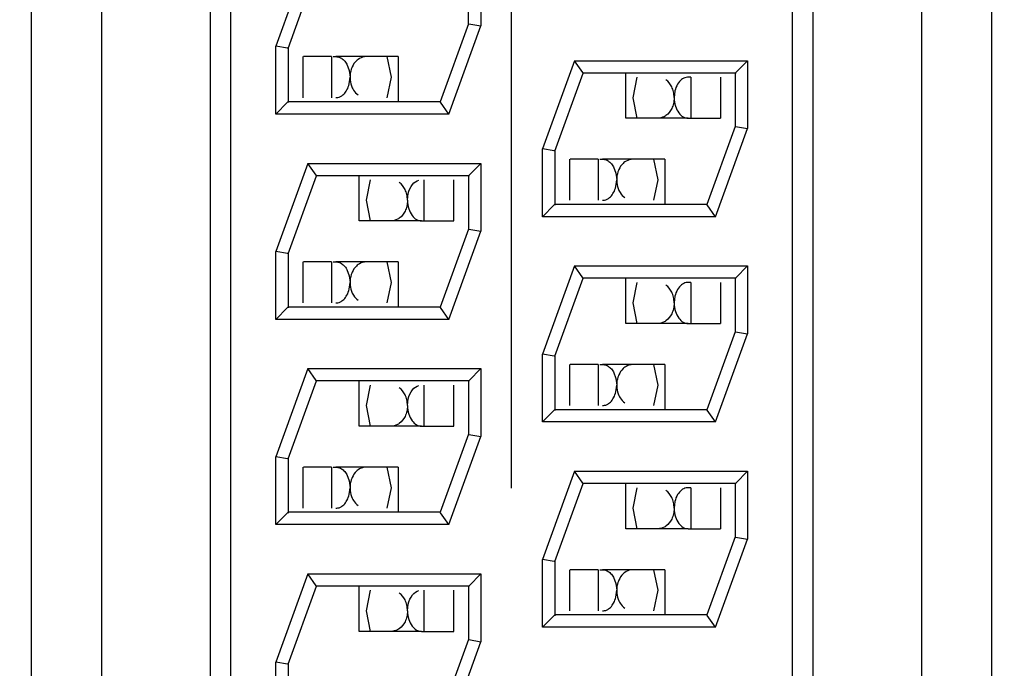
# Model space of a CAD drawing. Header units: inches. Extents: x 0 to 34, y 0 to 22.
# Tile 14 of 68: x 8.635 to 8.875, y 15.641 to 15.799. Entities that reach past the tile are written whole.
import ezdxf

# ---------------------------------------------------------------- set-up
doc = ezdxf.new("R2010")
doc.units = ezdxf.units.IN
doc.header["$LTSCALE"] = 1.87
doc.header["$MEASUREMENT"] = 0
doc.linetypes.add('CENTER', pattern=[0.6, 0.375, -0.075, 0.075, -0.075])
doc.layers.get('0').update_dxf_attribs({"linetype": 'CONTINUOUS'})
doc.layers.add('DEFAULT_1', color=7, linetype='CENTER')
doc.layers.add('DIMENSIONS', color=7, linetype='CONTINUOUS')
doc.styles.get("Standard").update_dxf_attribs({"font": 'txt', "width": 0.8})
doc.dimstyles.new('DIMSTYLE_1', dxfattribs={"dimtxt": 0.125, "dimasz": 0.18, "dimexe": 0.18, "dimexo": 0.0625, "dimgap": 0.09, "dimtad": 0, "dimtih": 1, "dimtoh": 1, "dimzin": 4, "dimdsep": 46, "dimtxsty": 'STANDARD', "dimblk": '_FILLED', "dimblk1": '_FILLED', "dimblk2": '_FILLED', "dimcen": 0.09, "dimadec": 0, "dimazin": 0, "dimtp": 0.01, "dimtm": 0.01, "dimtfac": 1, "dimtofl": 0, "dimtmove": 0, "dimatfit": 3, "dimldrblk": '_FILLED', "dimfxl": 1, "dimtolj": 1, "dimtzin": 4, "dimarcsym": 0})

# ---------------------------------------------------------------- blocks, each defined once
blk = doc.blocks.new('*D16')
at = {"layer": 'DIMENSIONS', "color": 2, "linetype": 'CONTINUOUS'}
for p, q in [((6.8272300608, 16.17663241), (6.5246606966, 16.0071168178)), ((9.4976764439, 16.17663241), (6.8272300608, 16.17663241)), ((6.5246606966, 16.0071168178), (5.3247764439, 16.0071168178))]:
    blk.add_line(p, q, dxfattribs=at)
at = {"layer": 'DIMENSIONS', "color": 2, "linetype": 'CONTINUOUS', "insert": (5.2622764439, 16.0696168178), "char_height": 0.125, "width": 1.125, "attachment_point": 3, "line_spacing_factor": 0.9}
blk.add_mtext('1.40{\\Ftxt.shx;\\W1.000000;\\H0.125000; }[35.4]', dxfattribs=at)
blk = doc.blocks.new('_FILLED')
at = {"color": 0, "linetype": 'BYBLOCK'}
blk.add_solid([(0, 0), (-1, 0.1736111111), (-1, -0.1736111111)], dxfattribs=at)
blk = doc.blocks.new('*D19')
at = {"layer": 'DIMENSIONS', "color": 2, "linetype": 'CONTINUOUS'}
blk.add_line((9.3186764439, 17.00563241), (5.3247764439, 17.00563241), dxfattribs=at)
at = {"layer": 'DIMENSIONS', "color": 2, "linetype": 'CONTINUOUS', "insert": (5.2622764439, 17.06813241), "char_height": 0.125, "width": 1.125, "attachment_point": 3, "line_spacing_factor": 0.9}
blk.add_mtext('2.22{\\Ftxt.shx;\\W1.000000;\\H0.125000; }[56.5]', dxfattribs=at)
blk = doc.blocks.new('*D21')
at = {"layer": 'DIMENSIONS', "color": 2, "linetype": 'CONTINUOUS'}
blk.add_line((10.1886764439, 18.02663241), (5.3247764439, 18.02663241), dxfattribs=at)
at = {"layer": 'DIMENSIONS', "color": 2, "linetype": 'CONTINUOUS', "insert": (5.2622764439, 18.08913241), "char_height": 0.125, "width": 1.125, "attachment_point": 3, "line_spacing_factor": 0.9}
blk.add_mtext('3.25{\\Ftxt.shx;\\W1.000000;\\H0.125000; }[82.4]', dxfattribs=at)
blk = doc.blocks.new('*D34')
at = {"layer": 'DIMENSIONS', "color": 2, "linetype": 'CONTINUOUS'}
blk.add_line((8.7552764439, 15.6219518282), (8.7552764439, 14.0748562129), dxfattribs=at)
at = {"layer": 'DIMENSIONS', "color": 2, "linetype": 'CONTINUOUS', "insert": (8.6927764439, 14.0123562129), "char_height": 0.125, "width": 1.125, "attachment_point": 3, "rotation": 90, "line_spacing_factor": 0.9}
blk.add_mtext('2.74{\\Ftxt.shx;\\W1.000000;\\H0.125000; }[69.7]', dxfattribs=at)

msp = doc.modelspace()

# ---------------------------------------------------------------- linework, layer by layer
at = {"color": 7, "linetype": 'CONTINUOUS'}
for p, q in [((8.8288856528, 15.5485921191), (8.8288856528, 16.0655921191)), ((8.8553856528, 15.5485921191), (8.8553856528, 16.0655921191)), ((8.8723856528, 16.0655921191), (8.8723856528, 15.5485921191)), ((8.8238856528, 15.5520921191), (8.8238856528, 16.0620921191)), ((8.6383856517, 15.5810921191), (8.6383856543, 16.0339519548)), ((8.6553856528, 16.033951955), (8.6553856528, 15.5802322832)), ((8.6818856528, 16.033951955), (8.6818856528, 15.5802322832)), ((8.6868856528, 16.0328257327), (8.6868856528, 15.5813585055)), ((8.7057004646, 15.8135921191), (8.6978856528, 15.7921211)), ((8.7478856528, 15.8135921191), (8.7478856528, 15.7970631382)), ((8.7008856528, 15.7915921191), (8.7078010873, 15.8105921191)), ((8.7448856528, 15.7975568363), (8.7448856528, 15.8108065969)), ((8.7448856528, 15.7975921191), (8.7379702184, 15.7785921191)), ((8.740070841, 15.7755921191), (8.7478856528, 15.7970631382)), ((8.7448856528, 15.7975921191), (8.7449882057, 15.7975761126)), ((8.744989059, 15.7975738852), (8.7478856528, 15.7970631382)), ((8.6978856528, 15.7755921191), (8.6978856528, 15.7921211)), ((8.7007822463, 15.7916103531), (8.6978856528, 15.7921211)), ((8.7008856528, 15.7915921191), (8.7007830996, 15.791608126)), ((8.7008856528, 15.7916274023), (8.7008856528, 15.7783776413)), ((8.7044987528, 15.7895921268), (8.7044987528, 15.7795921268)), ((8.7114574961, 15.7895921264), (8.704694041, 15.7895921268)), ((8.7114574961, 15.7895921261), (8.7114574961, 15.7795921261)), ((8.7277579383, 15.789592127), (8.712572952, 15.7895921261)), ((8.7152164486, 15.787772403), (8.7158101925, 15.7862280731)), ((8.7249989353, 15.7895921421), (8.7259987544, 15.7845927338)), ((8.7277579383, 15.789592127), (8.7277579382, 15.7785921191)), ((8.7707004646, 15.7885921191), (8.7628856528, 15.7671211)), ((8.7707004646, 15.7885921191), (8.8128856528, 15.7885921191)), ((8.772724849, 15.7857009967), (8.7707004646, 15.7885921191)), ((8.8100032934, 15.7857097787), (8.8128856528, 15.7885921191)), ((8.8128856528, 15.7885921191), (8.8128856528, 15.7720631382)), ((8.7158101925, 15.7862280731), (8.7159984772, 15.7845923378)), ((8.7658856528, 15.7665921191), (8.7728010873, 15.7855921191)), ((8.8101001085, 15.7855921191), (8.7726579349, 15.7855921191)), ((8.7728010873, 15.7855921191), (8.7727172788, 15.7856972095)), ((8.7832395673, 15.774592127), (8.7832395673, 15.7855921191)), ((8.8098856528, 15.7855921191), (8.8099971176, 15.7857220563)), ((8.8098856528, 15.7855921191), (8.8098856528, 15.7725921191)), ((8.7158109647, 15.7829594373), (8.7159984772, 15.7845923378)), ((8.7259987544, 15.7845927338), (8.7249985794, 15.7795921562)), ((8.7849987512, 15.7795915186), (8.7859989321, 15.7845921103)), ((8.7991016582, 15.7845921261), (8.7991016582, 15.7745921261)), ((8.8063034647, 15.7845921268), (8.8063034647, 15.7745921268)), ((8.7951865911, 15.7812250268), (8.7949990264, 15.7795919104)), ((8.7007680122, 15.7784744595), (8.6978856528, 15.7755921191)), ((8.7008856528, 15.7785921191), (8.7007741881, 15.7784621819)), ((8.7379702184, 15.7785921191), (8.7008856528, 15.7785921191)), ((8.7380381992, 15.7784841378), (8.7379702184, 15.7785921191)), ((8.740070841, 15.7755921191), (8.7380432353, 15.778487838)), ((8.7859985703, 15.7745921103), (8.7849987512, 15.7795915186)), ((8.740070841, 15.7755921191), (8.6978856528, 15.7755921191)), ((8.7984245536, 15.7745921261), (8.7832395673, 15.774592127)), ((8.798424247, 15.7745716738), (8.7991016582, 15.7745921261)), ((8.7991016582, 15.7745921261), (8.8063034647, 15.7745921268)), ((8.8098856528, 15.7725921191), (8.8029702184, 15.7535921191)), ((8.805070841, 15.7505921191), (8.8128856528, 15.7720631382)), ((8.8098856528, 15.7725921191), (8.809988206, 15.7725761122)), ((8.8099890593, 15.7725738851), (8.8128856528, 15.7720631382)), ((8.7628856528, 15.7505921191), (8.7628856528, 15.7671211)), ((8.7657822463, 15.7666103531), (8.7628856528, 15.7671211)), ((8.7658856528, 15.7665921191), (8.7657830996, 15.766608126)), ((8.7658856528, 15.7666274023), (8.7658856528, 15.7533776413)), ((8.7057004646, 15.7635921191), (8.6978856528, 15.7421211)), ((8.7057004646, 15.7635921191), (8.7478856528, 15.7635921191)), ((8.707724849, 15.7607009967), (8.7057004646, 15.7635921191)), ((8.7450032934, 15.7607097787), (8.7478856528, 15.7635921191)), ((8.7478856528, 15.7635921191), (8.7478856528, 15.7470631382)), ((8.7694987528, 15.7645921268), (8.7694987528, 15.7545921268)), ((8.7764574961, 15.7645921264), (8.769694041, 15.7645921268)), ((8.7764574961, 15.7645921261), (8.7764574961, 15.7545921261)), ((8.7927579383, 15.764592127), (8.777572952, 15.7645921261)), ((8.7899989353, 15.7645921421), (8.7909987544, 15.7595927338)), ((8.7927579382, 15.764592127), (8.7927579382, 15.7535921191)), ((8.7802164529, 15.7627723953), (8.7808101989, 15.7612280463)), ((8.7808101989, 15.7612280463), (8.7809984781, 15.7595923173)), ((8.7008856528, 15.7415921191), (8.7078010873, 15.7605921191)), ((8.7451001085, 15.7605921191), (8.7076579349, 15.7605921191)), ((8.7078010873, 15.7605921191), (8.7077172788, 15.7606972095)), ((8.7182395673, 15.749592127), (8.7182395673, 15.7605921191)), ((8.7199987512, 15.7545915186), (8.7209989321, 15.7595921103)), ((8.7341016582, 15.7495921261), (8.7341016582, 15.7595921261)), ((8.7413034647, 15.7495921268), (8.7413034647, 15.7595921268)), ((8.7448856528, 15.7605921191), (8.7449971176, 15.7607220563)), ((8.7448856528, 15.7605921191), (8.7448856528, 15.7475921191)), ((8.7808109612, 15.7579594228), (8.7809984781, 15.7595923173)), ((8.7909987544, 15.7595927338), (8.7899985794, 15.7545921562)), ((8.7299990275, 15.7545919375), (8.7301867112, 15.7562255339)), ((8.7209985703, 15.7495921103), (8.7199987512, 15.7545915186)), ((8.7657680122, 15.7534744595), (8.7628856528, 15.7505921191)), ((8.7658856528, 15.7535921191), (8.7657741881, 15.7534621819)), ((8.8029702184, 15.7535921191), (8.7658856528, 15.7535921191)), ((8.8030381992, 15.7534841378), (8.8029702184, 15.7535921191)), ((8.805070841, 15.7505921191), (8.8030432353, 15.753487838)), ((8.7334245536, 15.7495921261), (8.7182395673, 15.749592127)), ((8.7334242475, 15.7495716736), (8.7341016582, 15.7495921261)), ((8.7341016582, 15.7495921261), (8.7413034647, 15.7495921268)), ((8.805070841, 15.7505921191), (8.7628856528, 15.7505921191)), ((8.7448856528, 15.7475921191), (8.7379702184, 15.7285921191)), ((8.740070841, 15.7255921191), (8.7478856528, 15.7470631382)), ((8.7448856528, 15.7475921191), (8.744988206, 15.7475761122)), ((8.7449890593, 15.7475738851), (8.7478856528, 15.7470631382)), ((8.6978856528, 15.7255921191), (8.6978856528, 15.7421211)), ((8.7007822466, 15.741610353), (8.6978856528, 15.7421211)), ((8.7008856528, 15.7415921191), (8.7007830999, 15.7416081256)), ((8.7008856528, 15.741627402), (8.7008856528, 15.7283776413)), ((8.7044987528, 15.7395921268), (8.7044987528, 15.7295921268)), ((8.7114574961, 15.7395921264), (8.704694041, 15.7395921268)), ((8.7114574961, 15.7395921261), (8.7114574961, 15.7295921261)), ((8.7277579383, 15.739592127), (8.712572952, 15.7395921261)), ((8.7249989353, 15.7395921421), (8.7259987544, 15.7345927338)), ((8.7277579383, 15.739592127), (8.7277579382, 15.7285921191)), ((8.7152164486, 15.737772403), (8.7158101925, 15.7362280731)), ((8.7707004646, 15.7385921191), (8.7628856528, 15.7171211)), ((8.7707004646, 15.7385921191), (8.8128856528, 15.7385921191)), ((8.7727247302, 15.7357011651), (8.7707004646, 15.7385921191)), ((8.8100032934, 15.7357097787), (8.8128856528, 15.7385921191)), ((8.8128856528, 15.7385921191), (8.8128856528, 15.7220631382)), ((8.7158101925, 15.7362280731), (8.7159984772, 15.7345923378)), ((8.7158109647, 15.7329594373), (8.7159984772, 15.7345923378)), ((8.7259987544, 15.7345927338), (8.7249985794, 15.7295921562)), ((8.7658856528, 15.7165921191), (8.7728010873, 15.7355921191)), ((8.8101001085, 15.7355921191), (8.7726577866, 15.7355921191)), ((8.7728010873, 15.7355921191), (8.7727170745, 15.7356973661)), ((8.7832395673, 15.724592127), (8.7832395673, 15.7355921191)), ((8.7849987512, 15.7295915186), (8.7859989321, 15.7345921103)), ((8.7991016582, 15.7345921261), (8.7991016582, 15.7245921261)), ((8.8063034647, 15.7345921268), (8.8063034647, 15.7245921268)), ((8.8098856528, 15.7355921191), (8.8099971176, 15.7357220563)), ((8.8098856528, 15.7355921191), (8.8098856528, 15.7225921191)), ((8.795186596, 15.7312250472), (8.7949990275, 15.7295919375)), ((8.7007680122, 15.7284744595), (8.6978856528, 15.7255921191)), ((8.7008856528, 15.7285921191), (8.7007741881, 15.7284621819)), ((8.7379702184, 15.7285921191), (8.7008856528, 15.7285921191)), ((8.7380381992, 15.7284841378), (8.7379702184, 15.7285921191)), ((8.740070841, 15.7255921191), (8.7380432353, 15.728487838)), ((8.7859985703, 15.7245921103), (8.7849987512, 15.7295915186)), ((8.740070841, 15.7255921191), (8.6978856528, 15.7255921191)), ((8.7984245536, 15.7245921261), (8.7832395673, 15.724592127)), ((8.7984242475, 15.7245716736), (8.7991016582, 15.7245921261)), ((8.7991016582, 15.7245921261), (8.8063034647, 15.7245921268)), ((8.8098856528, 15.7225921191), (8.8029702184, 15.7035921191)), ((8.8098856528, 15.7225921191), (8.8099882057, 15.7225761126)), ((8.809989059, 15.7225738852), (8.8128856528, 15.7220631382)), ((8.805070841, 15.7005921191), (8.8128856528, 15.7220631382)), ((8.7628856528, 15.7005921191), (8.7628856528, 15.7171211)), ((8.7657822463, 15.7166103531), (8.7628856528, 15.7171211)), ((8.7658856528, 15.7165921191), (8.7657830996, 15.716608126)), ((8.7658856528, 15.7166274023), (8.7658856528, 15.7033776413)), ((8.7057004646, 15.7135921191), (8.6978856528, 15.6921211)), ((8.7057004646, 15.7135921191), (8.7478856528, 15.7135921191)), ((8.707724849, 15.7107009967), (8.7057004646, 15.7135921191)), ((8.7450032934, 15.7107097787), (8.7478856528, 15.7135921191)), ((8.7478856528, 15.7135921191), (8.7478856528, 15.6970631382)), ((8.7694987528, 15.7145921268), (8.7694987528, 15.7045921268)), ((8.7764574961, 15.7145921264), (8.769694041, 15.7145921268)), ((8.7764574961, 15.7145921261), (8.7764574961, 15.7045921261)), ((8.7927579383, 15.714592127), (8.777572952, 15.7145921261)), ((8.7899989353, 15.7145921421), (8.7909987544, 15.7095927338)), ((8.7927579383, 15.714592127), (8.7927579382, 15.7035921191)), ((8.7008856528, 15.6915921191), (8.7078010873, 15.7105921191)), ((8.7451001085, 15.7105921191), (8.7076579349, 15.7105921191)), ((8.7078010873, 15.7105921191), (8.7077172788, 15.7106972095)), ((8.7182395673, 15.699592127), (8.7182395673, 15.7105921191)), ((8.7448856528, 15.7105921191), (8.7449971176, 15.7107220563)), ((8.7448856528, 15.7105921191), (8.7448856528, 15.6975921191)), ((8.7802164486, 15.712772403), (8.7808101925, 15.7112280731)), ((8.7808101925, 15.7112280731), (8.7809984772, 15.7095923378)), ((8.7199987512, 15.7045915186), (8.7209989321, 15.7095921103)), ((8.7341016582, 15.6995921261), (8.7341016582, 15.7095921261)), ((8.7413034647, 15.6995921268), (8.7413034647, 15.7095921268)), ((8.7808109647, 15.7079594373), (8.7809984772, 15.7095923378)), ((8.7909987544, 15.7095927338), (8.7899985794, 15.7045921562)), ((8.7299990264, 15.7045919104), (8.7301867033, 15.7062255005)), ((8.7209985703, 15.6995921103), (8.7199987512, 15.7045915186)), ((8.7657680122, 15.7034744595), (8.7628856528, 15.7005921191)), ((8.7658856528, 15.7035921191), (8.7657741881, 15.7034621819)), ((8.8029702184, 15.7035921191), (8.7658856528, 15.7035921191)), ((8.8030381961, 15.7034841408), (8.8029702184, 15.7035921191)), ((8.805070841, 15.7005921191), (8.8030432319, 15.7034878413)), ((8.7334245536, 15.6995921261), (8.7182395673, 15.699592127)), ((8.733424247, 15.6995716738), (8.7341016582, 15.6995921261)), ((8.7341016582, 15.6995921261), (8.7413034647, 15.6995921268)), ((8.805070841, 15.7005921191), (8.7628856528, 15.7005921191)), ((8.7448856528, 15.6975921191), (8.7379702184, 15.6785921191)), ((8.740070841, 15.6755921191), (8.7478856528, 15.6970631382)), ((8.7448856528, 15.6975921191), (8.744988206, 15.6975761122)), ((8.7449890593, 15.6975738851), (8.7478856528, 15.6970631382)), ((8.6978856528, 15.6755921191), (8.6978856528, 15.6921211)), ((8.7007822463, 15.6916103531), (8.6978856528, 15.6921211)), ((8.7008856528, 15.6915921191), (8.7007830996, 15.691608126)), ((8.7008856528, 15.6916274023), (8.7008856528, 15.6783776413)), ((8.7044987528, 15.6895921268), (8.7044987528, 15.6795921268)), ((8.7114574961, 15.6895921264), (8.704694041, 15.6895921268)), ((8.7114574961, 15.6895921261), (8.7114574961, 15.6795921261)), ((8.7277579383, 15.689592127), (8.712572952, 15.6895921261)), ((8.7249989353, 15.6895921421), (8.7259987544, 15.6845927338)), ((8.7277579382, 15.689592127), (8.7277579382, 15.6785921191)), ((8.7152164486, 15.687772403), (8.7158101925, 15.6862280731)), ((8.7707004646, 15.6885921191), (8.7628856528, 15.6671211)), ((8.7707004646, 15.6885921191), (8.8128856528, 15.6885921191)), ((8.7727247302, 15.6857011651), (8.7707004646, 15.6885921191)), ((8.8100032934, 15.6857097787), (8.8128856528, 15.6885921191)), ((8.8128856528, 15.6885921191), (8.8128856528, 15.6720631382)), ((8.7158101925, 15.6862280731), (8.7159984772, 15.6845923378)), ((8.7158109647, 15.6829594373), (8.7159984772, 15.6845923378)), ((8.7259987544, 15.6845927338), (8.7249985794, 15.6795921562)), ((8.7658856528, 15.6665921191), (8.7728010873, 15.6855921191)), ((8.8101001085, 15.6855921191), (8.7726577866, 15.6855921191)), ((8.7728010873, 15.6855921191), (8.7727170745, 15.6856973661)), ((8.7832395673, 15.674592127), (8.7832395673, 15.6855921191)), ((8.7849987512, 15.6795915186), (8.7859989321, 15.6845921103)), ((8.7991016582, 15.6845921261), (8.7991016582, 15.6745921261)), ((8.8063034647, 15.6845921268), (8.8063034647, 15.6745921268)), ((8.8098856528, 15.6855921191), (8.8099971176, 15.6857220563)), ((8.8098856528, 15.6855921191), (8.8098856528, 15.6725921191)), ((8.7859985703, 15.6745921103), (8.7849987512, 15.6795915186)), ((8.795186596, 15.6812250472), (8.7949990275, 15.6795919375)), ((8.7007680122, 15.6784744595), (8.6978856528, 15.6755921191)), ((8.7008856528, 15.6785921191), (8.7007741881, 15.6784621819)), ((8.7379702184, 15.6785921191), (8.7008856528, 15.6785921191)), ((8.7380381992, 15.6784841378), (8.7379702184, 15.6785921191)), ((8.740070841, 15.6755921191), (8.7380432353, 15.678487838)), ((8.740070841, 15.6755921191), (8.6978856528, 15.6755921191)), ((8.7984245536, 15.6745921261), (8.7832395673, 15.674592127)), ((8.7984242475, 15.6745716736), (8.7991016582, 15.6745921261)), ((8.7991016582, 15.6745921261), (8.8063034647, 15.6745921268)), ((8.8098856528, 15.6725921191), (8.8029702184, 15.6535921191)), ((8.8098856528, 15.6725921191), (8.8099882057, 15.6725761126)), ((8.809989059, 15.6725738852), (8.8128856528, 15.6720631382)), ((8.805070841, 15.6505921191), (8.8128856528, 15.6720631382)), ((8.7628856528, 15.6505921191), (8.7628856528, 15.6671211)), ((8.7657822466, 15.666610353), (8.7628856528, 15.6671211)), ((8.7658856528, 15.6665921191), (8.7657830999, 15.6666081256)), ((8.7658856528, 15.666627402), (8.7658856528, 15.6533776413)), ((8.7057004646, 15.6635921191), (8.6978856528, 15.6421211)), ((8.7057004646, 15.6635921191), (8.7478856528, 15.6635921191)), ((8.7077247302, 15.6607011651), (8.7057004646, 15.6635921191)), ((8.7450032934, 15.6607097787), (8.7478856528, 15.6635921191)), ((8.7478856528, 15.6635921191), (8.7478856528, 15.6470631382)), ((8.7694987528, 15.6645921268), (8.7694987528, 15.6545921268)), ((8.7764574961, 15.6645921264), (8.769694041, 15.6645921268)), ((8.7764574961, 15.6645921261), (8.7764574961, 15.6545921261)), ((8.7927579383, 15.664592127), (8.777572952, 15.6645921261)), ((8.7802164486, 15.662772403), (8.7808101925, 15.6612280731)), ((8.7899989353, 15.6645921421), (8.7909987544, 15.6595927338)), ((8.7927579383, 15.664592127), (8.7927579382, 15.6535921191)), ((8.7008856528, 15.6415921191), (8.7078010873, 15.6605921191)), ((8.7451001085, 15.6605921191), (8.7076577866, 15.6605921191)), ((8.7078010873, 15.6605921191), (8.7077170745, 15.6606973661)), ((8.7182395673, 15.649592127), (8.7182395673, 15.6605921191)), ((8.7448856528, 15.6605921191), (8.7449971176, 15.6607220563)), ((8.7448856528, 15.6605921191), (8.7448856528, 15.6475921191)), ((8.7808101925, 15.6612280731), (8.7809984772, 15.6595923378)), ((8.7199987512, 15.6545915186), (8.7209989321, 15.6595921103)), ((8.7341016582, 15.6495921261), (8.7341016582, 15.6595921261)), ((8.7413034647, 15.6495921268), (8.7413034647, 15.6595921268)), ((8.7808109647, 15.6579594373), (8.7809984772, 15.6595923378)), ((8.7909987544, 15.6595927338), (8.7899985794, 15.6545921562)), ((8.7299990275, 15.6545919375), (8.7301867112, 15.6562255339)), ((8.7209985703, 15.6495921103), (8.7199987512, 15.6545915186)), ((8.7657680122, 15.6534744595), (8.7628856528, 15.6505921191)), ((8.7658856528, 15.6535921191), (8.7657741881, 15.6534621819)), ((8.8029702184, 15.6535921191), (8.7658856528, 15.6535921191)), ((8.8030381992, 15.6534841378), (8.8029702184, 15.6535921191)), ((8.805070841, 15.6505921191), (8.8030432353, 15.653487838)), ((8.805070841, 15.6505921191), (8.7628856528, 15.6505921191)), ((8.7334245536, 15.6495921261), (8.7182395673, 15.649592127)), ((8.7334242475, 15.6495716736), (8.7341016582, 15.6495921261)), ((8.7341016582, 15.6495921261), (8.7413034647, 15.6495921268)), ((8.7448856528, 15.6475921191), (8.7379702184, 15.6285921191)), ((8.740070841, 15.6255921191), (8.7478856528, 15.6470631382)), ((8.7448856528, 15.6475921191), (8.744988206, 15.6475761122)), ((8.7449890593, 15.6475738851), (8.7478856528, 15.6470631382)), ((8.6978856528, 15.6255921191), (8.6978856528, 15.6421211)), ((8.7007822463, 15.6416103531), (8.6978856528, 15.6421211)), ((8.7008856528, 15.6415921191), (8.7007830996, 15.641608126)), ((8.7008856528, 15.6416274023), (8.7008856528, 15.6283776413))]:
    msp.add_line(p, q, dxfattribs=at)
for points, knots in [([(8.7118958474, 15.7895921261), (8.7121942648, 15.7895921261), (8.7127996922, 15.7896241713), (8.7137355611, 15.7893719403), (8.7145780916, 15.7887204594), (8.7150211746, 15.7881179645), (8.7152164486, 15.787772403)], [0, 0, 0, 0, 0.2222628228, 0.4495227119, 0.7043727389, 1, 1, 1, 1]), ([(8.7179728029, 15.7889268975), (8.7178270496, 15.7888222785), (8.7172239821, 15.7883233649), (8.7167721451, 15.7876520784), (8.7165266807, 15.7871028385)], [0, 0, 0, 0, 0.2297200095, 1, 1, 1, 1]), ([(8.7199912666, 15.7895921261), (8.719817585, 15.7895921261), (8.7191028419, 15.7895382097), (8.7184125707, 15.7892425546), (8.7179728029, 15.7889268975)], [0, 0, 0, 0, 0.2429083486, 1, 1, 1, 1]), ([(8.7165266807, 15.7871028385), (8.7164434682, 15.786916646), (8.7161403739, 15.7861187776), (8.715998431, 15.7852585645), (8.7159966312, 15.7846095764)], [0, 0, 0, 0, 0.2391059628, 1, 1, 1, 1]), ([(8.7125708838, 15.7795936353), (8.7129047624, 15.7796062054), (8.713622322, 15.7797386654), (8.7145719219, 15.7804400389), (8.7153607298, 15.7815362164), (8.7156916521, 15.7824532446), (8.7158109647, 15.7829594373)], [0, 0, 0, 0, 0.2001419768, 0.4243511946, 0.6884707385, 1, 1, 1, 1]), ([(8.7159979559, 15.7845923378), (8.7159974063, 15.7843642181), (8.7160491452, 15.7834814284), (8.7162827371, 15.7826077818), (8.716558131, 15.782012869)], [0, 0, 0, 0, 0.2581471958, 1, 1, 1, 1]), ([(8.7950008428, 15.779608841), (8.7949996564, 15.780073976), (8.7948872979, 15.7809810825), (8.7943699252, 15.7825365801), (8.7936118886, 15.78350817), (8.7930180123, 15.7839320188)], [0, 0, 0, 0, 0.2846399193, 0.5535131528, 1, 1, 1, 1]), ([(8.7991016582, 15.7845921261), (8.7987151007, 15.7845921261), (8.7979013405, 15.7846405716), (8.7966948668, 15.7840360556), (8.795722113, 15.7828489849), (8.7953238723, 15.7818091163), (8.7951865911, 15.7812250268)], [0, 0, 0, 0, 0.2043182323, 0.4220445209, 0.6828619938, 1, 1, 1, 1]), ([(8.716558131, 15.782012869), (8.7166461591, 15.7818227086), (8.7170063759, 15.7811503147), (8.7175369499, 15.7805660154), (8.7179880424, 15.7802461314)], [0, 0, 0, 0, 0.2747983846, 1, 1, 1, 1]), ([(8.795000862, 15.7795747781), (8.7950005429, 15.7791096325), (8.7948882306, 15.7782022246), (8.7943688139, 15.7766473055), (8.7936109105, 15.7756756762), (8.7930169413, 15.7752517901)], [0, 0, 0, 0, 0.2846167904, 0.5534986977, 1, 1, 1, 1]), ([(8.7949990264, 15.7795919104), (8.7950006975, 15.7788889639), (8.7951844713, 15.777572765), (8.7959695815, 15.7759255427), (8.7969467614, 15.7749951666), (8.7977978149, 15.774645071), (8.7982195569, 15.7746016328), (8.7984245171, 15.7745937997)], [0, 0, 0, 0, 0.3173747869, 0.5896519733, 0.8105014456, 0.9073947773, 1, 1, 1, 1]), ([(8.7930169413, 15.7752517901), (8.7928642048, 15.7751427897), (8.7922561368, 15.7747705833), (8.7915305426, 15.7745921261), (8.7910062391, 15.7745921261)], [0, 0, 0, 0, 0.2635622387, 1, 1, 1, 1]), ([(8.7768958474, 15.7645921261), (8.7771942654, 15.7645921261), (8.7777996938, 15.7646241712), (8.7787355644, 15.7643719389), (8.779578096, 15.7637204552), (8.7800211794, 15.7631179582), (8.7802164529, 15.7627723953)], [0, 0, 0, 0, 0.2222627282, 0.4495225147, 0.7043726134, 1, 1, 1, 1]), ([(8.7829728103, 15.7639269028), (8.7828270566, 15.7638222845), (8.7822239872, 15.7633233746), (8.7817721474, 15.7626520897), (8.7815266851, 15.7621028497)], [0, 0, 0, 0, 0.2297202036, 1, 1, 1, 1]), ([(8.7849912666, 15.7645921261), (8.7848175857, 15.7645921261), (8.7841028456, 15.7645382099), (8.7834125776, 15.7642425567), (8.7829728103, 15.7639269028)], [0, 0, 0, 0, 0.2429083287, 1, 1, 1, 1]), ([(8.7815266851, 15.7621028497), (8.7814434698, 15.7619166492), (8.7811403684, 15.7611187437), (8.7809984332, 15.7602584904), (8.7809966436, 15.7596094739)], [0, 0, 0, 0, 0.2391056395, 1, 1, 1, 1]), ([(8.7300008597, 15.7546089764), (8.7299996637, 15.7550740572), (8.7298873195, 15.7559810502), (8.7293700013, 15.7575363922), (8.7286121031, 15.7585079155), (8.7280183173, 15.7589318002)], [0, 0, 0, 0, 0.2846354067, 0.5535004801, 1, 1, 1, 1]), ([(8.7301867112, 15.7562255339), (8.7303755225, 15.7570286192), (8.7309607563, 15.7584071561), (8.7321984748, 15.759355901), (8.732803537, 15.7595092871)], [0, 0, 0, 0, 0.5692737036, 1, 1, 1, 1]), ([(8.7809979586, 15.7595923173), (8.7809974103, 15.7593641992), (8.7810491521, 15.758481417), (8.7812827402, 15.7576077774), (8.781558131, 15.757012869)], [0, 0, 0, 0, 0.2581473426, 1, 1, 1, 1]), ([(8.7775708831, 15.7545936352), (8.7779047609, 15.7546062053), (8.7786223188, 15.7547386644), (8.7795719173, 15.7554400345), (8.7803607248, 15.7565362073), (8.7806916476, 15.757453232), (8.7808109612, 15.7579594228)], [0, 0, 0, 0, 0.2001421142, 0.4243513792, 0.6884708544, 1, 1, 1, 1]), ([(8.781558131, 15.757012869), (8.7816461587, 15.7568227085), (8.7820063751, 15.7561503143), (8.7825369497, 15.7555660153), (8.7829880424, 15.7552461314)], [0, 0, 0, 0, 0.2747982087, 1, 1, 1, 1]), ([(8.730000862, 15.7545747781), (8.729996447, 15.7541095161), (8.7298835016, 15.7532034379), (8.72937112, 15.7516460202), (8.7286111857, 15.7506753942), (8.7280169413, 15.7502517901)], [0, 0, 0, 0, 0.2847401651, 0.553400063, 1, 1, 1, 1]), ([(8.7299990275, 15.7545919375), (8.7300006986, 15.7538889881), (8.730184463, 15.7525727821), (8.7309695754, 15.7509255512), (8.731946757, 15.749995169), (8.7327978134, 15.7496450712), (8.7332195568, 15.7496016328), (8.7334245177, 15.7495937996)], [0, 0, 0, 0, 0.3173748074, 0.5896521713, 0.8105015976, 0.9073948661, 1, 1, 1, 1]), ([(8.7280169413, 15.7502517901), (8.7278640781, 15.7501428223), (8.7272559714, 15.7497707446), (8.7265304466, 15.7495921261), (8.7260062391, 15.7495921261)], [0, 0, 0, 0, 0.2636848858, 1, 1, 1, 1]), ([(8.7118958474, 15.7395921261), (8.7121942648, 15.7395921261), (8.7127996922, 15.7396241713), (8.7137355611, 15.7393719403), (8.7145780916, 15.7387204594), (8.7150211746, 15.7381179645), (8.7152164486, 15.737772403)], [0, 0, 0, 0, 0.2222628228, 0.4495227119, 0.7043727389, 1, 1, 1, 1]), ([(8.7199912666, 15.7395921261), (8.719817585, 15.7395921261), (8.7191028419, 15.7395382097), (8.7184125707, 15.7392425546), (8.7179728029, 15.7389268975)], [0, 0, 0, 0, 0.2429083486, 1, 1, 1, 1]), ([(8.7165266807, 15.7371028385), (8.7164434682, 15.736916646), (8.7161403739, 15.7361187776), (8.715998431, 15.7352585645), (8.7159966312, 15.7346095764)], [0, 0, 0, 0, 0.2391059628, 1, 1, 1, 1]), ([(8.7179728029, 15.7389268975), (8.7178270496, 15.7388222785), (8.7172239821, 15.7383233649), (8.7167721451, 15.7376520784), (8.7165266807, 15.7371028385)], [0, 0, 0, 0, 0.2297200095, 1, 1, 1, 1]), ([(8.7159979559, 15.7345923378), (8.7159974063, 15.7343642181), (8.7160491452, 15.7334814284), (8.7162827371, 15.7326077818), (8.716558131, 15.732012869)], [0, 0, 0, 0, 0.2581471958, 1, 1, 1, 1]), ([(8.7991016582, 15.7345921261), (8.7987151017, 15.7345921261), (8.7979013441, 15.7346405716), (8.7966948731, 15.7340360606), (8.7957221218, 15.7328489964), (8.7953238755, 15.7318091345), (8.795186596, 15.7312250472)], [0, 0, 0, 0, 0.2043184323, 0.4220448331, 0.6828621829, 1, 1, 1, 1]), ([(8.7125708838, 15.7295936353), (8.7129047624, 15.7296062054), (8.713622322, 15.7297386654), (8.7145719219, 15.7304400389), (8.7153607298, 15.7315362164), (8.7156916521, 15.7324532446), (8.7158109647, 15.7329594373)], [0, 0, 0, 0, 0.2001419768, 0.4243511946, 0.6884707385, 1, 1, 1, 1]), ([(8.7950008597, 15.7296089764), (8.7949996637, 15.7300740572), (8.7948873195, 15.7309810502), (8.7943700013, 15.7325363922), (8.7936121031, 15.7335079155), (8.7930183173, 15.7339318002)], [0, 0, 0, 0, 0.2846354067, 0.5535004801, 1, 1, 1, 1]), ([(8.716558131, 15.732012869), (8.7166461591, 15.7318227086), (8.7170063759, 15.7311503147), (8.7175369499, 15.7305660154), (8.7179880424, 15.7302461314)], [0, 0, 0, 0, 0.2747983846, 1, 1, 1, 1]), ([(8.795000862, 15.7295747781), (8.794996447, 15.7291095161), (8.7948835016, 15.7282034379), (8.79437112, 15.7266460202), (8.7936111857, 15.7256753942), (8.7930169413, 15.7252517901)], [0, 0, 0, 0, 0.2847401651, 0.553400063, 1, 1, 1, 1]), ([(8.7949990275, 15.7295919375), (8.7950006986, 15.7288889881), (8.795184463, 15.7275727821), (8.7959695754, 15.7259255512), (8.796946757, 15.724995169), (8.7977978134, 15.7246450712), (8.7982195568, 15.7246016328), (8.7984245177, 15.7245937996)], [0, 0, 0, 0, 0.3173748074, 0.5896521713, 0.8105015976, 0.9073948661, 1, 1, 1, 1]), ([(8.7930169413, 15.7252517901), (8.7928640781, 15.7251428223), (8.7922559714, 15.7247707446), (8.7915304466, 15.7245921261), (8.7910062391, 15.7245921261)], [0, 0, 0, 0, 0.2636848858, 1, 1, 1, 1]), ([(8.7768958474, 15.7145921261), (8.7771942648, 15.7145921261), (8.7777996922, 15.7146241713), (8.7787355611, 15.7143719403), (8.7795780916, 15.7137204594), (8.7800211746, 15.7131179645), (8.7802164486, 15.712772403)], [0, 0, 0, 0, 0.2222628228, 0.4495227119, 0.7043727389, 1, 1, 1, 1]), ([(8.7829728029, 15.7139268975), (8.7828270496, 15.7138222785), (8.7822239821, 15.7133233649), (8.7817721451, 15.7126520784), (8.7815266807, 15.7121028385)], [0, 0, 0, 0, 0.2297200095, 1, 1, 1, 1]), ([(8.7849912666, 15.7145921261), (8.784817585, 15.7145921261), (8.7841028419, 15.7145382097), (8.7834125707, 15.7142425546), (8.7829728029, 15.7139268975)], [0, 0, 0, 0, 0.2429083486, 1, 1, 1, 1]), ([(8.7815266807, 15.7121028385), (8.7814434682, 15.711916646), (8.7811403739, 15.7111187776), (8.780998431, 15.7102585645), (8.7809966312, 15.7096095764)], [0, 0, 0, 0, 0.2391059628, 1, 1, 1, 1]), ([(8.7300008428, 15.704608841), (8.7299996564, 15.705073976), (8.7298872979, 15.7059810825), (8.7293699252, 15.7075365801), (8.7286118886, 15.70850817), (8.7280180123, 15.7089320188)], [0, 0, 0, 0, 0.2846399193, 0.5535131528, 1, 1, 1, 1]), ([(8.7301867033, 15.7062255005), (8.7303755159, 15.707028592), (8.7309607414, 15.7084071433), (8.7321984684, 15.7093558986), (8.7328035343, 15.7095092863)], [0, 0, 0, 0, 0.5692740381, 1, 1, 1, 1]), ([(8.7809979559, 15.7095923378), (8.7809974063, 15.7093642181), (8.7810491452, 15.7084814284), (8.7812827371, 15.7076077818), (8.781558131, 15.707012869)], [0, 0, 0, 0, 0.2581471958, 1, 1, 1, 1]), ([(8.7775708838, 15.7045936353), (8.7779047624, 15.7046062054), (8.778622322, 15.7047386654), (8.7795719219, 15.7054400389), (8.7803607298, 15.7065362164), (8.7806916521, 15.7074532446), (8.7808109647, 15.7079594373)], [0, 0, 0, 0, 0.2001419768, 0.4243511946, 0.6884707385, 1, 1, 1, 1]), ([(8.781558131, 15.707012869), (8.7816461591, 15.7068227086), (8.7820063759, 15.7061503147), (8.7825369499, 15.7055660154), (8.7829880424, 15.7052461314)], [0, 0, 0, 0, 0.2747983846, 1, 1, 1, 1]), ([(8.730000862, 15.7045747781), (8.729996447, 15.7041095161), (8.7298835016, 15.7032034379), (8.72937112, 15.7016460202), (8.7286111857, 15.7006753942), (8.7280169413, 15.7002517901)], [0, 0, 0, 0, 0.2847401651, 0.553400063, 1, 1, 1, 1]), ([(8.7299990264, 15.7045919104), (8.7300006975, 15.7038889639), (8.7301844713, 15.702572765), (8.7309695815, 15.7009255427), (8.7319467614, 15.6999951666), (8.7327978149, 15.699645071), (8.7332195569, 15.6996016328), (8.7334245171, 15.6995937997)], [0, 0, 0, 0, 0.3173747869, 0.5896519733, 0.8105014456, 0.9073947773, 1, 1, 1, 1]), ([(8.7280169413, 15.7002517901), (8.7278640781, 15.7001428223), (8.7272559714, 15.6997707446), (8.7265304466, 15.6995921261), (8.7260062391, 15.6995921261)], [0, 0, 0, 0, 0.2636848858, 1, 1, 1, 1]), ([(8.7118958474, 15.6895921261), (8.7121942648, 15.6895921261), (8.7127996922, 15.6896241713), (8.7137355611, 15.6893719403), (8.7145780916, 15.6887204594), (8.7150211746, 15.6881179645), (8.7152164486, 15.687772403)], [0, 0, 0, 0, 0.2222628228, 0.4495227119, 0.7043727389, 1, 1, 1, 1]), ([(8.7179728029, 15.6889268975), (8.7178270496, 15.6888222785), (8.7172239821, 15.6883233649), (8.7167721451, 15.6876520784), (8.7165266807, 15.6871028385)], [0, 0, 0, 0, 0.2297200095, 1, 1, 1, 1]), ([(8.7199912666, 15.6895921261), (8.719817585, 15.6895921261), (8.7191028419, 15.6895382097), (8.7184125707, 15.6892425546), (8.7179728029, 15.6889268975)], [0, 0, 0, 0, 0.2429083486, 1, 1, 1, 1]), ([(8.7165266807, 15.6871028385), (8.7164434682, 15.686916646), (8.7161403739, 15.6861187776), (8.715998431, 15.6852585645), (8.7159966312, 15.6846095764)], [0, 0, 0, 0, 0.2391059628, 1, 1, 1, 1]), ([(8.7159979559, 15.6845923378), (8.7159974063, 15.6843642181), (8.7160491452, 15.6834814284), (8.7162827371, 15.6826077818), (8.716558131, 15.682012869)], [0, 0, 0, 0, 0.2581471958, 1, 1, 1, 1]), ([(8.7991016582, 15.6845921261), (8.7987151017, 15.6845921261), (8.7979013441, 15.6846405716), (8.7966948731, 15.6840360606), (8.7957221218, 15.6828489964), (8.7953238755, 15.6818091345), (8.795186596, 15.6812250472)], [0, 0, 0, 0, 0.2043184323, 0.4220448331, 0.6828621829, 1, 1, 1, 1]), ([(8.7125708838, 15.6795936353), (8.7129047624, 15.6796062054), (8.713622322, 15.6797386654), (8.7145719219, 15.6804400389), (8.7153607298, 15.6815362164), (8.7156916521, 15.6824532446), (8.7158109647, 15.6829594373)], [0, 0, 0, 0, 0.2001419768, 0.4243511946, 0.6884707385, 1, 1, 1, 1]), ([(8.716558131, 15.682012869), (8.7166461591, 15.6818227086), (8.7170063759, 15.6811503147), (8.7175369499, 15.6805660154), (8.7179880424, 15.6802461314)], [0, 0, 0, 0, 0.2747983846, 1, 1, 1, 1]), ([(8.7950008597, 15.6796089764), (8.7949996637, 15.6800740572), (8.7948873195, 15.6809810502), (8.7943700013, 15.6825363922), (8.7936121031, 15.6835079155), (8.7930183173, 15.6839318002)], [0, 0, 0, 0, 0.2846354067, 0.5535004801, 1, 1, 1, 1]), ([(8.795000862, 15.6795747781), (8.794996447, 15.6791095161), (8.7948835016, 15.6782034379), (8.79437112, 15.6766460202), (8.7936111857, 15.6756753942), (8.7930169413, 15.6752517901)], [0, 0, 0, 0, 0.2847401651, 0.553400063, 1, 1, 1, 1]), ([(8.7949990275, 15.6795919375), (8.7950006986, 15.6788889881), (8.795184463, 15.6775727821), (8.7959695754, 15.6759255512), (8.796946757, 15.674995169), (8.7977978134, 15.6746450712), (8.7982195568, 15.6746016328), (8.7984245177, 15.6745937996)], [0, 0, 0, 0, 0.3173748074, 0.5896521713, 0.8105015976, 0.9073948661, 1, 1, 1, 1]), ([(8.7930169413, 15.6752517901), (8.7928640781, 15.6751428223), (8.7922559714, 15.6747707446), (8.7915304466, 15.6745921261), (8.7910062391, 15.6745921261)], [0, 0, 0, 0, 0.2636848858, 1, 1, 1, 1]), ([(8.7768958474, 15.6645921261), (8.7771942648, 15.6645921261), (8.7777996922, 15.6646241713), (8.7787355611, 15.6643719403), (8.7795780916, 15.6637204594), (8.7800211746, 15.6631179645), (8.7802164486, 15.662772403)], [0, 0, 0, 0, 0.2222628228, 0.4495227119, 0.7043727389, 1, 1, 1, 1]), ([(8.7829728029, 15.6639268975), (8.7828270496, 15.6638222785), (8.7822239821, 15.6633233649), (8.7817721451, 15.6626520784), (8.7815266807, 15.6621028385)], [0, 0, 0, 0, 0.2297200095, 1, 1, 1, 1]), ([(8.7849912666, 15.6645921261), (8.784817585, 15.6645921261), (8.7841028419, 15.6645382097), (8.7834125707, 15.6642425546), (8.7829728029, 15.6639268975)], [0, 0, 0, 0, 0.2429083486, 1, 1, 1, 1]), ([(8.7815266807, 15.6621028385), (8.7814434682, 15.661916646), (8.7811403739, 15.6611187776), (8.780998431, 15.6602585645), (8.7809966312, 15.6596095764)], [0, 0, 0, 0, 0.2391059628, 1, 1, 1, 1]), ([(8.7300008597, 15.6546089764), (8.7299996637, 15.6550740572), (8.7298873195, 15.6559810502), (8.7293700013, 15.6575363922), (8.7286121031, 15.6585079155), (8.7280183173, 15.6589318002)], [0, 0, 0, 0, 0.2846354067, 0.5535004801, 1, 1, 1, 1]), ([(8.7301867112, 15.6562255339), (8.7303755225, 15.6570286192), (8.7309607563, 15.6584071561), (8.7321984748, 15.659355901), (8.732803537, 15.6595092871)], [0, 0, 0, 0, 0.5692737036, 1, 1, 1, 1]), ([(8.7775708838, 15.6545936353), (8.7779047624, 15.6546062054), (8.778622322, 15.6547386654), (8.7795719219, 15.6554400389), (8.7803607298, 15.6565362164), (8.7806916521, 15.6574532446), (8.7808109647, 15.6579594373)], [0, 0, 0, 0, 0.2001419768, 0.4243511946, 0.6884707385, 1, 1, 1, 1]), ([(8.7809979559, 15.6595923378), (8.7809974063, 15.6593642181), (8.7810491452, 15.6584814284), (8.7812827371, 15.6576077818), (8.781558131, 15.657012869)], [0, 0, 0, 0, 0.2581471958, 1, 1, 1, 1]), ([(8.781558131, 15.657012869), (8.7816461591, 15.6568227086), (8.7820063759, 15.6561503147), (8.7825369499, 15.6555660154), (8.7829880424, 15.6552461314)], [0, 0, 0, 0, 0.2747983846, 1, 1, 1, 1]), ([(8.730000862, 15.6545747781), (8.729996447, 15.6541095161), (8.7298835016, 15.6532034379), (8.72937112, 15.6516460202), (8.7286111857, 15.6506753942), (8.7280169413, 15.6502517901)], [0, 0, 0, 0, 0.2847401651, 0.553400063, 1, 1, 1, 1]), ([(8.7299990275, 15.6545919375), (8.7300006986, 15.6538889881), (8.730184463, 15.6525727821), (8.7309695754, 15.6509255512), (8.731946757, 15.649995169), (8.7327978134, 15.6496450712), (8.7332195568, 15.6496016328), (8.7334245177, 15.6495937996)], [0, 0, 0, 0, 0.3173748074, 0.5896521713, 0.8105015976, 0.9073948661, 1, 1, 1, 1]), ([(8.7280169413, 15.6502517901), (8.7278640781, 15.6501428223), (8.7272559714, 15.6497707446), (8.7265304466, 15.6495921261), (8.7260062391, 15.6495921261)], [0, 0, 0, 0, 0.2636848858, 1, 1, 1, 1])]:
    msp.add_open_spline(points, degree=3, knots=knots, dxfattribs=at)
at = {"layer": 'DEFAULT_1', "color": 7, "linetype": 'CENTER'}
msp.add_line((8.7552764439, 15.8095518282), (8.7552764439, 15.6844518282), dxfattribs=at)

# ---------------------------------------------------------------- dimensions: what is measured, and where the dimension line sits
at = {"layer": 'DIMENSIONS', "color": 2, "linetype": 'CONTINUOUS'}
for feature_location, offset, dtype, origin, picture, middle in [((10.1886764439, 18.02663241), (-4.8639, 0), 0, (10.2511764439, 14.7815518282), '*D21', (4.4497764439, 18.02663241)), ((9.3186764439, 17.00563241), (-3.993899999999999, 0), 0, (9.3811764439, 14.7815518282), '*D19', (4.4497764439, 17.00563241)), ((9.4976764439, 16.17663241), (-4.172899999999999, -0.1695155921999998), 0, (9.5601764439, 14.7815518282), '*D16', (4.4497764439, 16.0071168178)), ((8.7552764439, 15.6219518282), (0, -1.5470956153), 1, (6.0122764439, 15.6844518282), '*D34', (8.8672948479, 13.226357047))]:
    dim = msp.add_ordinate_dim(feature_location=feature_location, offset=offset, dtype=dtype, origin=origin, dimstyle='DIMSTYLE_1', dxfattribs=at)
    dim.commit()
    dim.dimension.update_dxf_attribs({"geometry": picture, "text_midpoint": middle})

doc.saveas('drawing.dxf')
